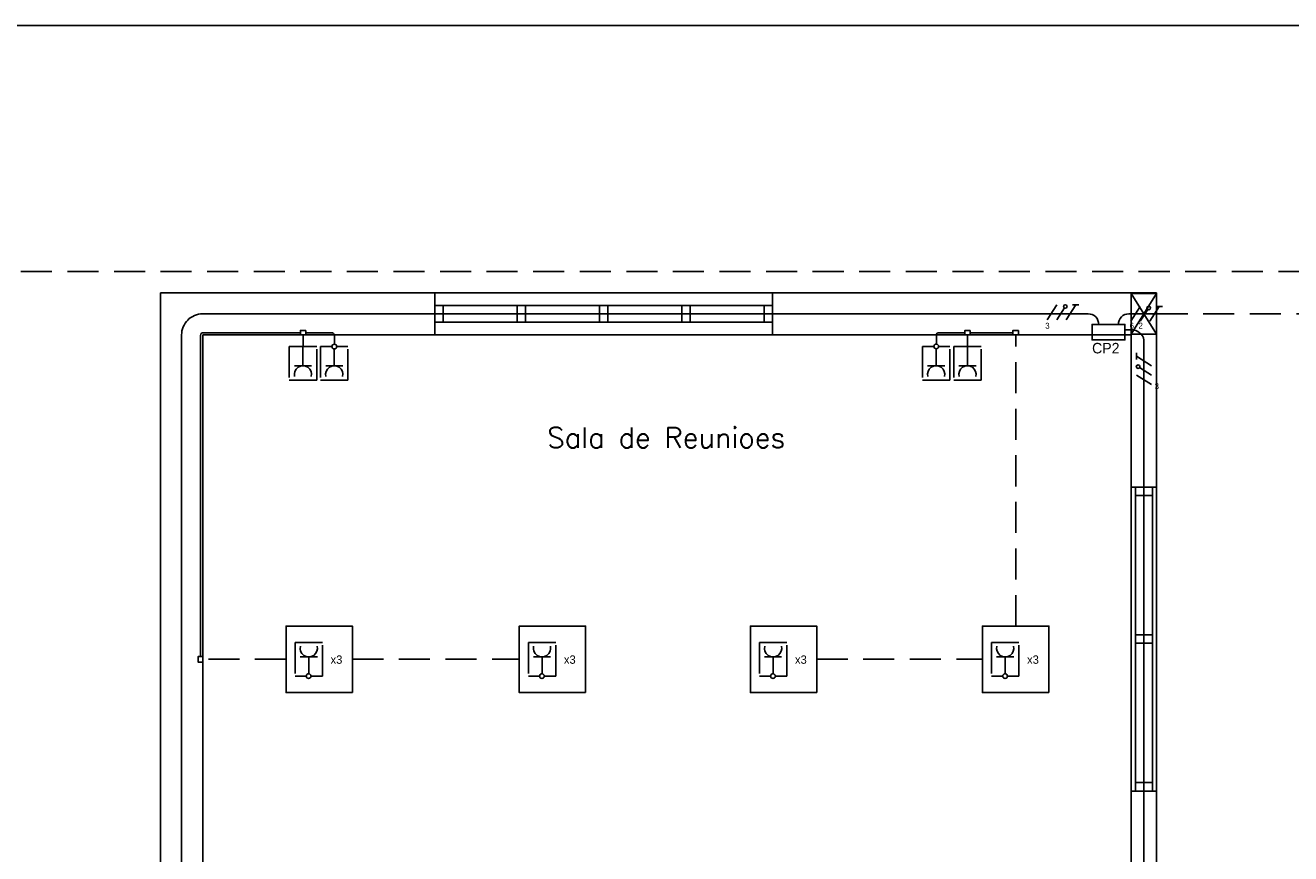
# Model space of a CAD drawing. Header units: millimetres. Extents: x -559 to 10735, y -2326 to 222.
# Tile 31 of 256: x 53 to 73, y 134 to 147. Entities that reach past the tile are written whole.
import ezdxf

# ---------------------------------------------------------------- set-up
doc = ezdxf.new("R2010")
doc.units = ezdxf.units.MM
doc.header["$LTSCALE"] = 4
doc.linetypes.add('HIDDEN2', pattern=[0.1875, 0.125, -0.0625])
for name, color, linetype in [('222', 22, 'Continuous'), ('Caminhos entre Quadros Eletricos', 2, 'Continuous'), ('Extremos da Area Total', 253, 'Continuous'), ('Identificaçao de Comodos', 251, 'Continuous'), ('Planta Baixa', 251, 'Continuous'), ('Quadros de Alimentaçao', 30, 'Continuous')]:
    doc.layers.add(name, color=color, linetype=linetype)
doc.styles.add('ROMANS8', font='romans8', dxfattribs={"height": 0.2})

# ---------------------------------------------------------------- blocks, each defined once
blk = doc.blocks.new('AUW01D3S-flat-9-flat-1')
at = {"color": 9}
for p, q in [((-0.075, 0), (-0.075, 1.8)), ((0.075, 0), (0.075, 1.8))]:
    blk.add_line(p, q, dxfattribs=at)
blk = doc.blocks.new('AUD18D1S-flat-19-flat-1')
at = {"color": 9}
for p, q in [((-0.075, 1.8), (0.075, 1.8)), ((0.075, 0), (-0.075, 0))]:
    blk.add_line(p, q, dxfattribs=at)
blk = doc.blocks.new('AUD19D1S-flat-19-flat-1')
at = {"color": 9}
for p, q in [((0, 1.8), (0, 1.8)), ((0, 0), (0, 0))]:
    blk.add_line(p, q, dxfattribs=at)
blk = doc.blocks.new('AUD37D1S-flat-53-flat-1')
at = {"color": 9}
for p, q in [((-0.05, 0.05), (-0.05, 0)), ((0.05, 0.05), (-0.05, 0.05)), ((-0.05, 0), (0.05, 0)), ((0.05, 0), (0.05, 0.05))]:
    blk.add_line(p, q, dxfattribs=at)
at = {"color": 9, "width": 0.5, "flags": 3}
for p in [(-0.05, 0.05), (0, 0.05)]:
    blk.add_attdef('JAMBPT', p, '', height=0.01, rotation=90, dxfattribs=at)
at = {"color": 9, "oblique": 36.8699, "width": 1.25, "flags": 3}
for p in [(-0.05, 0.05), (0, 0.05), (0.05, 0.05)]:
    blk.add_attdef('JAMBPT', p, '', height=0.00632, rotation=153.43495, dxfattribs=at)
blk = doc.blocks.new('AUD37D1S-flat-52-flat-1')
at = {"color": 9}
for p, q in [((-0.05, 0), (0.05, 0)), ((-0.05, -0.05), (-0.05, 0)), ((0.05, 0), (0.05, -0.05)), ((0.05, -0.05), (-0.05, -0.05))]:
    blk.add_line(p, q, dxfattribs=at)
at = {"color": 9, "text_generation_flag": 4, "flags": 3}
for p, height, rotation, width in [((-0.05, -0.05), 0.00632, 206.56505, 1.25), ((-0.05, -0.05), 0.01, 270, 0.5), ((0, -0.05), 0.00632, 206.56505, 1.25), ((0, -0.05), 0.01, 270, 0.5), ((0.05, -0.05), 0.00632, 206.56505, 1.25)]:
    blk.add_attdef('JAMBPT', p, '', height=height, rotation=rotation, dxfattribs=dict(at, width=width))
blk = doc.blocks.new('AUD40D1S-flat-18-flat-1')
at = {"color": 9}
for p, q in [((-0.05, 0.9), (-0.05, -0.9)), ((0.05, 0.9), (-0.05, 0.9)), ((0.05, -0.9), (0.05, 0.9)), ((-0.05, -0.9), (0.05, -0.9))]:
    blk.add_line(p, q, dxfattribs=at)
blk = doc.blocks.new('AUD40D1S-flat-17-flat-1')
at = {"color": 9}
for p, q in [((-0.05, 0.9), (-0.05, -0.9)), ((0.05, 0.9), (-0.05, 0.9)), ((0.05, -0.9), (0.05, 0.9)), ((-0.05, -0.9), (0.05, -0.9))]:
    blk.add_line(p, q, dxfattribs=at)
blk = doc.blocks.new('AUD37D1S-flat-51-flat-1')
at = {"color": 9}
for p, q in [((-0.05, 0.05), (-0.05, 0)), ((0.05, 0.05), (-0.05, 0.05)), ((-0.05, 0), (0.05, 0)), ((0.05, 0), (0.05, 0.05))]:
    blk.add_line(p, q, dxfattribs=at)
at = {"color": 9, "width": 0.5, "flags": 3}
for p in [(-0.05, 0.05), (0, 0.05)]:
    blk.add_attdef('JAMBPT', p, '', height=0.01, rotation=90, dxfattribs=at)
at = {"color": 9, "oblique": 36.8699, "width": 1.25, "flags": 3}
for p in [(-0.05, 0.05), (0, 0.05), (0.05, 0.05)]:
    blk.add_attdef('JAMBPT', p, '', height=0.00632, rotation=153.43495, dxfattribs=at)
blk = doc.blocks.new('AUW01D1S-flat-22-flat-1')
at = {"color": 9}
blk.add_line((0, -0.4125), (0, 0.4125), dxfattribs=at)
blk = doc.blocks.new('AUW01D1S-flat-21-flat-1')
at = {"color": 9}
blk.add_line((0, -0.4125), (0, 0.4125), dxfattribs=at)
blk = doc.blocks.new('AUW01D3S-flat-4-flat-1')
at = {"color": 9}
for p, q in [((0, 0.125), (2, 0.125)), ((0, -0.125), (2, -0.125))]:
    blk.add_line(p, q, dxfattribs=at)
blk = doc.blocks.new('AUD18D1S-flat-14-flat-1')
at = {"color": 9}
for p, q in [((0, -0.125), (0, 0.125)), ((2, 0.125), (2, -0.125))]:
    blk.add_line(p, q, dxfattribs=at)
blk = doc.blocks.new('AUD19D1S-flat-14-flat-1')
at = {"color": 9}
for p, q in [((0, 0), (0, 0)), ((2, 0), (2, 0))]:
    blk.add_line(p, q, dxfattribs=at)
blk = doc.blocks.new('AUD37D1S-flat-38-flat-1')
at = {"color": 9}
for p, q in [((0, 0.05), (0, -0.05)), ((0.05, 0.05), (0, 0.05)), ((0.05, -0.05), (0.05, 0.05)), ((0, -0.05), (0.05, -0.05))]:
    blk.add_line(p, q, dxfattribs=at)
at = {"color": 9, "oblique": 36.8699, "width": 1.25, "flags": 3}
for p in [(0.05, 0.05), (0.05, 0), (0.05, -0.05)]:
    blk.add_attdef('JAMBPT', p, '', height=0.00632, rotation=63.43495, dxfattribs=at)
at = {"color": 9, "width": 0.5, "flags": 3}
for p in [(0.05, 0.05), (0.05, 0)]:
    blk.add_attdef('JAMBPT', p, '', height=0.01, dxfattribs=at)
blk = doc.blocks.new('AUD37D1S-flat-37-flat-1')
at = {"color": 9}
for p, q in [((-0.05, 0.05), (0, 0.05)), ((-0.05, -0.05), (-0.05, 0.05)), ((0, 0.05), (0, -0.05)), ((0, -0.05), (-0.05, -0.05))]:
    blk.add_line(p, q, dxfattribs=at)
at = {"color": 9, "text_generation_flag": 4, "flags": 3}
for p, height, rotation, width in [((-0.05, 0.05), 0.00632, 116.56505, 1.25), ((-0.05, 0.05), 0.01, 180, 0.5), ((-0.05, 0), 0.01, 180, 0.5), ((-0.05, 0), 0.00632, 116.56505, 1.25), ((-0.05, -0.05), 0.00632, 116.56505, 1.25)]:
    blk.add_attdef('JAMBPT', p, '', height=height, rotation=rotation, dxfattribs=dict(at, width=width))
blk = doc.blocks.new('AUD40D1S-flat-8-flat-1')
at = {"color": 9}
for p, q in [((-1, 0.05), (-1, -0.05)), ((1, 0.05), (-1, 0.05)), ((1, -0.05), (1, 0.05)), ((-1, -0.05), (1, -0.05))]:
    blk.add_line(p, q, dxfattribs=at)
blk = doc.blocks.new('AUD40D1S-flat-7-flat-1')
at = {"color": 9}
for p, q in [((-1, 0.05), (-1, -0.05)), ((1, 0.05), (-1, 0.05)), ((1, -0.05), (1, 0.05)), ((-1, -0.05), (1, -0.05))]:
    blk.add_line(p, q, dxfattribs=at)
blk = doc.blocks.new('AUD37D1S-flat-36-flat-1')
at = {"color": 9}
for p, q in [((0, 0.05), (0, -0.05)), ((0.05, 0.05), (0, 0.05)), ((0.05, -0.05), (0.05, 0.05)), ((0, -0.05), (0.05, -0.05))]:
    blk.add_line(p, q, dxfattribs=at)
at = {"color": 9, "oblique": 36.8699, "width": 1.25, "flags": 3}
for p in [(0.05, 0.05), (0.05, 0), (0.05, -0.05)]:
    blk.add_attdef('JAMBPT', p, '', height=0.00632, rotation=63.43495, dxfattribs=at)
at = {"color": 9, "width": 0.5, "flags": 3}
for p in [(0.05, 0.05), (0.05, 0)]:
    blk.add_attdef('JAMBPT', p, '', height=0.01, dxfattribs=at)
blk = doc.blocks.new('AUD37D1S-flat-35-flat-1')
at = {"color": 9}
for p, q in [((0, 0.05), (0, -0.05)), ((0.05, 0.05), (0, 0.05)), ((0.05, -0.05), (0.05, 0.05)), ((0, -0.05), (0.05, -0.05))]:
    blk.add_line(p, q, dxfattribs=at)
at = {"color": 9, "oblique": 36.8699, "width": 1.25, "flags": 3}
for p in [(0.05, 0.05), (0.05, 0), (0.05, -0.05)]:
    blk.add_attdef('JAMBPT', p, '', height=0.00632, rotation=63.43495, dxfattribs=at)
at = {"color": 9, "width": 0.5, "flags": 3}
for p in [(0.05, 0.05), (0.05, 0)]:
    blk.add_attdef('JAMBPT', p, '', height=0.01, dxfattribs=at)
blk = doc.blocks.new('AUD37D1S-flat-34-flat-1')
at = {"color": 9}
for p, q in [((0, 0.05), (0, -0.05)), ((0.05, 0.05), (0, 0.05)), ((0.05, -0.05), (0.05, 0.05)), ((0, -0.05), (0.05, -0.05))]:
    blk.add_line(p, q, dxfattribs=at)
at = {"color": 9, "oblique": 36.8699, "width": 1.25, "flags": 3}
for p in [(0.05, 0.05), (0.05, 0), (0.05, -0.05)]:
    blk.add_attdef('JAMBPT', p, '', height=0.00632, rotation=63.43495, dxfattribs=at)
at = {"color": 9, "width": 0.5, "flags": 3}
for p in [(0.05, 0.05), (0.05, 0)]:
    blk.add_attdef('JAMBPT', p, '', height=0.01, dxfattribs=at)
blk = doc.blocks.new('AUW01D1S-flat-12-flat-1')
at = {"color": 9}
blk.add_line((-0.21875, 0), (0.21875, 0), dxfattribs=at)
blk = doc.blocks.new('AUW01D1S-flat-11-flat-1')
at = {"color": 9}
blk.add_line((-0.21875, 0), (0.21875, 0), dxfattribs=at)
blk = doc.blocks.new('AUW01D1S-flat-10-flat-1')
at = {"color": 9}
blk.add_line((-0.21875, 0), (0.21875, 0), dxfattribs=at)
blk = doc.blocks.new('AUW01D1S-flat-9-flat-1')
at = {"color": 9}
blk.add_line((-0.21875, 0), (0.21875, 0), dxfattribs=at)

msp = doc.modelspace()

# ---------------------------------------------------------------- linework, layer by layer
at = {"layer": '222'}
for p, q in [((55.768, 136.775), (55.768, 141.87)), ((57.378, 141.913), (55.814, 141.913)), ((57.422, 141.728), (57.422, 141.876)), ((57.466, 141.913), (57.882, 141.913)), ((57.926, 141.728), (57.926, 141.876)), ((67.619, 141.73), (67.619, 141.876)), ((67.663, 141.913), (68.078, 141.913)), ((68.122, 141.728), (68.122, 141.876)), ((68.166, 141.913), (68.852, 141.913)), ((57.384, 141.692), (57.461, 141.692)), ((57.422, 141.728), (57.42, 141.651)), ((57.42, 141.381), (57.42, 141.651)), ((57.924, 141.381), (57.924, 141.651)), ((57.964, 141.692), (57.965, 141.692)), ((67.616, 141.651), (67.616, 141.653)), ((67.616, 141.381), (67.616, 141.651)), ((67.656, 141.692), (67.657, 141.692)), ((68.084, 141.692), (68.161, 141.692)), ((68.122, 141.728), (68.12, 141.651)), ((68.12, 141.381), (68.12, 141.651)), ((57.559, 141.381), (57.282, 141.381)), ((58.062, 141.381), (57.786, 141.381)), ((67.755, 141.381), (67.478, 141.381)), ((68.259, 141.381), (67.982, 141.381)), ((55.768, 136.775), (55.768, 136.7)), ((57.374, 136.695), (57.651, 136.695)), ((57.513, 136.695), (57.513, 136.425)), ((61.131, 136.695), (61.407, 136.695)), ((61.269, 136.695), (61.269, 136.425)), ((64.852, 136.695), (65.128, 136.695)), ((64.99, 136.695), (64.99, 136.425)), ((68.59, 136.695), (68.867, 136.695)), ((68.728, 136.695), (68.728, 136.425))]:
    msp.add_line(p, q, dxfattribs=at)
at = {"layer": '222', "linetype": 'HIDDEN2'}
for p, q in [((68.897, 137.19), (68.897, 141.876)), ((57.147, 136.656), (55.805, 136.656)), ((58.215, 136.656), (60.903, 136.656)), ((65.692, 136.656), (68.362, 136.656))]:
    msp.add_line(p, q, dxfattribs=at)
at = {"layer": '222'}
for points in [[(55.814, 141.913, 0.393473), (55.768, 141.87, 0.393473)], [(57.882, 141.913, -0.26593), (57.926, 141.876, 0.092622)], [(67.619, 141.876, -0.437567), (67.663, 141.913, 0.475544)]]:
    msp.add_lwpolyline(points, format="xyb", dxfattribs=at)
for points in [[(57.466, 141.949), (57.378, 141.949), (57.378, 141.876), (57.466, 141.876)], [(68.166, 141.949), (68.078, 141.949), (68.078, 141.876), (68.166, 141.876)], [(68.941, 141.949), (68.852, 141.949), (68.852, 141.876), (68.941, 141.876)], [(58.215, 136.121), (57.147, 136.121), (57.147, 137.19), (58.215, 137.19)], [(61.971, 136.121), (60.903, 136.121), (60.903, 137.19), (61.971, 137.19)], [(65.692, 136.121), (64.624, 136.121), (64.624, 137.19), (65.692, 137.19)], [(69.431, 136.121), (68.362, 136.121), (68.362, 137.19), (69.431, 137.19)], [(55.805, 136.612), (55.805, 136.7), (55.732, 136.7), (55.732, 136.612)]]:
    msp.add_lwpolyline(points, close=True, dxfattribs=at)
at = {"layer": '222', "linetype": 'HIDDEN2'}
for points in [[(57.384, 141.692), (57.2, 141.692), (57.2, 141.149), (57.641, 141.149), (57.641, 141.692), (57.461, 141.692)], [(57.887, 141.692), (57.704, 141.692), (57.704, 141.149), (58.144, 141.149), (58.144, 141.692), (57.965, 141.692)], [(67.579, 141.692), (67.396, 141.692), (67.396, 141.149), (67.837, 141.149), (67.837, 141.692), (67.657, 141.692)], [(68.084, 141.692), (67.9, 141.692), (67.9, 141.149), (68.34, 141.149), (68.34, 141.692), (68.161, 141.692)], [(57.549, 136.384), (57.733, 136.384), (57.733, 136.927), (57.292, 136.927), (57.292, 136.384), (57.472, 136.384)], [(61.305, 136.384), (61.489, 136.384), (61.489, 136.927), (61.049, 136.927), (61.049, 136.384), (61.228, 136.384)], [(65.026, 136.384), (65.21, 136.384), (65.21, 136.927), (64.77, 136.927), (64.77, 136.384), (64.949, 136.384)], [(68.765, 136.384), (68.949, 136.384), (68.949, 136.927), (68.508, 136.927), (68.508, 136.384), (68.688, 136.384)]]:
    msp.add_lwpolyline(points, dxfattribs=at)
at = {"layer": '222'}
for centre in [(57.925, 141.69), (67.618, 141.692), (57.511, 136.386), (61.267, 136.386), (64.988, 136.386), (68.726, 136.386)]:
    msp.add_circle(centre, 0.0385, dxfattribs=at)
for centre, start, end in [((57.42, 141.242), 345.083, 194.917), ((57.924, 141.242), 345.083, 194.917), ((67.616, 141.242), 345.083, 194.917), ((68.12, 141.242), 345.083, 194.917), ((57.513, 136.834), 165.083, 14.917), ((61.269, 136.834), 165.083, 14.917), ((64.99, 136.834), 165.083, 14.917), ((68.728, 136.834), 165.083, 14.917)]:
    msp.add_arc(centre, 0.139, start, end, dxfattribs=at)
at = {"layer": 'Caminhos entre Quadros Eletricos', "linetype": 'HIDDEN2'}
for p, q in [((34.877, 142.896), (78.31, 142.896)), ((71.167, 142.216), (77.933, 142.216))]:
    msp.add_line(p, q, dxfattribs=at)
at = {"layer": 'Caminhos entre Quadros Eletricos'}
for p, q in [((69.406, 142.121), (69.559, 142.359)), ((69.559, 142.121), (69.681, 142.311)), ((69.712, 142.359), (69.712, 142.359)), ((69.712, 142.121), (69.864, 142.359)), ((69.813, 142.359), (69.916, 142.359)), ((70.75, 142.097), (70.902, 142.335)), ((70.902, 142.097), (71.024, 142.287)), ((71.055, 142.335), (71.055, 142.335)), ((71.055, 142.097), (71.208, 142.335)), ((71.156, 142.335), (71.26, 142.335)), ((55.805, 142.216), (70.064, 142.216)), ((70.72, 142.216), (70.759, 142.216)), ((70.759, 142.216), (71.167, 142.216)), ((55.465, 141.876), (55.465, 95.131)), ((70.656, 141.961), (70.759, 141.961)), ((70.963, 123.437), (70.963, 141.793)), ((70.844, 141.483), (70.844, 141.587)), ((71.083, 141.382), (70.844, 141.535)), ((70.844, 141.382), (70.844, 141.382)), ((71.083, 141.077), (70.844, 141.23)), ((71.083, 141.23), (70.892, 141.351))]:
    msp.add_line(p, q, dxfattribs=at)
for points in [[(55.465, 141.876, -0.414214), (55.805, 142.216, -1.170696)], [(70.234, 142.046, 0.426119), (70.064, 142.216, -0.972178)], [(70.55, 142.046, -0.426119), (70.72, 142.216, 0.972178)], [(70.759, 141.961, -0.358064), (70.963, 141.793, 0.821445)]]:
    msp.add_lwpolyline(points, format="xyb", dxfattribs=at)
for points in [[(70.234, 142.046), (70.234, 142.053)], [(70.55, 142.053), (70.55, 142.046)]]:
    msp.add_lwpolyline(points, dxfattribs=at)
for centre in [(69.696, 142.335), (71.04, 142.311), (70.868, 141.367)]:
    msp.add_circle(centre, 0.0286, dxfattribs=at)
at = {"layer": 'Extremos da Area Total'}
msp.add_lwpolyline([(21.355, 138.299), (21.355, 146.86), (275.645, 146.86), (275.645, 73.385), (21.355, 73.385), (21.355, 136.858)], dxfattribs=at)
at = {"layer": 'Planta Baixa'}
for p, q in [((59.544, 142.556), (55.125, 142.556)), ((55.125, 127.996), (55.125, 142.556)), ((71.167, 142.556), (64.982, 142.556)), ((71.167, 141.89), (70.759, 142.542)), ((70.759, 141.89), (71.167, 142.542)), ((71.167, 142.556), (71.167, 139.429)), ((59.544, 141.876), (55.805, 141.876)), ((55.805, 127.996), (55.805, 141.876)), ((70.759, 141.876), (64.982, 141.876)), ((70.759, 141.876), (70.759, 139.429)), ((70.759, 134.535), (70.759, 128.621)), ((71.167, 134.535), (71.167, 128.621))]:
    msp.add_line(p, q, dxfattribs=at)
msp.add_lwpolyline([(70.759, 141.89), (71.167, 141.89), (71.167, 142.542), (70.759, 142.542)], close=True, dxfattribs=at)
at = {"layer": 'Quadros de Alimentaçao'}
msp.add_line((70.128, 141.885), (70.128, 141.959), dxfattribs=at)
msp.add_lwpolyline([(70.128, 141.959), (70.128, 142.046), (70.656, 142.046), (70.656, 141.798), (70.128, 141.798), (70.128, 141.885)], dxfattribs=at)

# ---------------------------------------------------------------- block references
at = {"layer": 'Planta Baixa', "xscale": 2.718962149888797, "yscale": 2.718962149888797, "zscale": 2.718962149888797}
for name, p in [('AUW01D3S-flat-4-flat-1', (59.544, 142.216)), ('AUD18D1S-flat-14-flat-1', (59.544, 142.216)), ('AUD37D1S-flat-38-flat-1', (59.544, 142.216)), ('AUD40D1S-flat-8-flat-1', (62.263, 142.216)), ('AUD40D1S-flat-7-flat-1', (62.263, 142.216)), ('AUD37D1S-flat-36-flat-1', (60.869, 142.216)), ('AUD37D1S-flat-35-flat-1', (62.195, 142.216)), ('AUD37D1S-flat-34-flat-1', (63.52, 142.216)), ('AUD37D1S-flat-37-flat-1', (64.982, 142.216)), ('AUD19D1S-flat-14-flat-1', (59.544, 142.216)), ('AUW01D1S-flat-12-flat-1', (60.274, 142.216)), ('AUW01D1S-flat-11-flat-1', (61.6, 142.216)), ('AUW01D1S-flat-10-flat-1', (62.925, 142.216)), ('AUW01D1S-flat-9-flat-1', (64.251, 142.216)), ('AUW01D3S-flat-9-flat-1', (70.963, 134.535)), ('AUD18D1S-flat-19-flat-1', (70.963, 134.535)), ('AUD37D1S-flat-52-flat-1', (70.963, 139.429)), ('AUD40D1S-flat-18-flat-1', (70.963, 136.982)), ('AUD40D1S-flat-17-flat-1', (70.963, 136.982)), ('AUD19D1S-flat-19-flat-1', (70.963, 134.535)), ('AUW01D1S-flat-21-flat-1', (70.963, 138.171)), ('AUD37D1S-flat-51-flat-1', (70.963, 136.914)), ('AUW01D1S-flat-22-flat-1', (70.963, 135.792)), ('AUD37D1S-flat-53-flat-1', (70.963, 134.535))]:
    msp.add_blockref(name, p, dxfattribs=at)

# ---------------------------------------------------------------- texts
at = {"layer": '222', "char_height": 0.1347, "attachment_point": 1}
for insert in [(57.864, 136.719), (61.621, 136.719), (65.342, 136.719), (69.08, 136.719)]:
    msp.add_mtext_dynamic_manual_height_columns('x3', width=0.35531, gutter_width=0.673, heights=[0], dxfattribs=dict(at, insert=insert))
at = {"layer": 'Caminhos entre Quadros Eletricos', "char_height": 0.0946, "attachment_point": 1}
for s, width, insert in [('3', 0.19595, (69.373, 142.072)), ('6', 0.19595, (70.731, 142.074)), ('2', 0.24966, (70.874, 142.074)), ('3', 0.19595, (71.134, 141.1))]:
    msp.add_mtext_dynamic_manual_height_columns(s, width=width, gutter_width=0.473, heights=[0], dxfattribs=dict(at, insert=insert))
at = {"layer": 'Identificaçao de Comodos', "style": 'ROMANS8'}
msp.add_text('Sala de Reunioes', height=0.32628, dxfattribs=at).set_placement((61.354, 140.06))
at = {"layer": 'Quadros de Alimentaçao', "insert": (70.127, 141.749), "char_height": 0.1697, "attachment_point": 1}
msp.add_mtext_dynamic_manual_height_columns('CP2', width=0.44788, gutter_width=0.849, heights=[0], dxfattribs=at)

doc.saveas('drawing.dxf')
